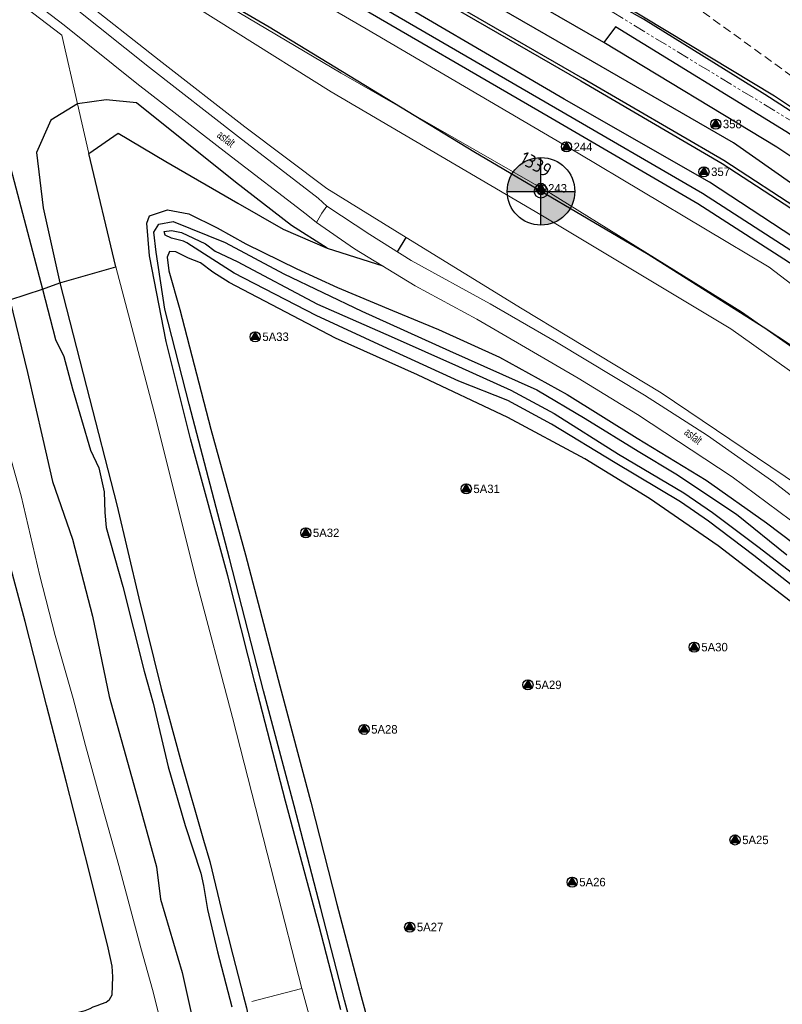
# Model space of a CAD drawing. Header units: metres. Extents: x 62183 to 64287, y 386037 to 390061.
# Tile 17 of 38: x 62724 to 62837, y 387993 to 388138. Entities that reach past the tile are written whole.
import ezdxf
from ezdxf.enums import TextEntityAlignment as Align

# ---------------------------------------------------------------- set-up
doc = ezdxf.new("R2010")
doc.units = ezdxf.units.M
doc.linetypes.add('HIDDEN', pattern=[0.375, 0.25, -0.125])
doc.linetypes.add('PHANTOM2', pattern=[1.25, 0.625, -0.125, 0.125, -0.125, 0.125, -0.125])
doc.layers.get('0').update_dxf_attribs({"linetype": 'CONTINUOUS'})
for name, color, linetype in [('0 @ 0.5', 7, 'CONTINUOUS'), ('0 @ 1', 7, 'CONTINUOUS'), ('0 @ 5', 7, 'CONTINUOUS'), ('BS-BINNENKRUINLIJN-KPN', 253, 'CONTINUOUS'), ('BS-BINNENTEENLIJN-KPN', 253, 'CONTINUOUS'), ('BS-INSTEEK-SLOOT-KPN', 253, 'CONTINUOUS'), ('BS-SCHEIDINGSL-TALUDBEKL-NTZ', 253, 'CONTINUOUS'), ('BS-SCHEIDINGSLIJN-TALUDBEKL', 253, 'CONTINUOUS'), ('BS-VLAKAFSLUITING', 253, 'CONTINUOUS'), ('BS-WATERLIJN-KPN', 253, 'CONTINUOUS')]:
    doc.layers.add(name, color=color, linetype=linetype)
for name, color, linetype, lineweight in [('BS-Boorpunten', 253, 'CONTINUOUS', 25), ('BS-Boorpuntnummer', 253, 'CONTINUOUS', 25), ('BS-Dijkpaal', 2, 'CONTINUOUS', 25), ('BS-Dijkpaalnr', 6, 'CONTINUOUS', 25), ('BS-KANT-KREUKELBERM', 35, 'PHANTOM2', 0), ('BS-KANT-VERHARDING', 253, 'CONTINUOUS', 0), ('BS-KRUINLIJN', 253, 'CONTINUOUS', 0), ('BS-OVERIGE-TEKSTEN', 253, 'CONTINUOUS', 0), ('BS-RASTER', 253, 'RASTER', 0), ('BS-TEENLIJN', 11, 'CONTINUOUS', 0), ('BS-TUSSENBERM', 253, 'CONTINUOUS', 0), ('BS-ZANDLIJN', 2, 'HIDDEN', 20)]:
    doc.layers.add(name, color=color, linetype=linetype, lineweight=lineweight)
doc.layers.add('THEORETISCHE_NULLIJN', color=125, linetype='CONTINUOUS', plot=False)
doc.styles.add('ISO', font='isocp.shx', dxfattribs={"height": 2.5})
doc.linetypes.add('RASTER', pattern='A,3,-2,[200,RASTER,S=0.75,R=0,X=0,Y=0],-2,3', length=10)

# ---------------------------------------------------------------- blocks, each defined once
blk = doc.blocks.new('dijkpaal')
at = {"layer": 'BS-Dijkpaal'}
h = blk.add_hatch(color=256, dxfattribs=at)
h.paths.add_polyline_path([(0, 0), (0, 1, 0.414214), (-1, 0)])
h.paths.add_polyline_path([(1, 0), (0, 0), (0, -1, 0.414214)])
for p, q in [((0, -1), (0, 1)), ((-1, 0), (1, 0))]:
    blk.add_line(p, q, dxfattribs=at)
blk.add_circle((0, 0), 1, dxfattribs=at)
blk = doc.blocks.new('*U721')
at = {"layer": '0 @ 0.5', "xscale": 0.5, "yscale": 0.5, "zscale": 0.5}
blk.add_blockref('dijkpaal', (62801.194, 388112.99), dxfattribs=at)
at = {"layer": '0 @ 1'}
blk.add_blockref('dijkpaal', (62801.194, 388112.99), dxfattribs=at)
at = {"layer": '0 @ 5', "xscale": 5, "yscale": 5, "zscale": 5}
blk.add_blockref('dijkpaal', (62801.194, 388112.99), dxfattribs=at)
blk = doc.blocks.new('punt-boring')
at = {"layer": 'BS-Boorpunten'}
h = blk.add_hatch(color=8, dxfattribs=at)
h.dxf.hatch_style = 1
h.paths.add_polyline_path([(0.01, 1), (-0.87, -0.49), (0.86, -0.51)])
h = blk.add_hatch(color=1, dxfattribs=at)
h.dxf.hatch_style = 1
h.paths.add_polyline_path([(0.01, 1), (-0.87, -0.49), (0.86, -0.51)])
at = {"layer": 'BS-Boorpunten', "color": 8}
blk.add_lwpolyline([(0.01, 1), (-0.87, -0.49), (0.86, -0.51)], close=True, dxfattribs=at)
at = {"layer": 'BS-Boorpunten', "color": 1}
blk.add_lwpolyline([(0.01, 1), (-0.87, -0.49), (0.86, -0.51)], close=True, dxfattribs=at)
at = {"layer": 'BS-Boorpunten', "color": 8}
blk.add_circle((0, 0), 1, dxfattribs=at)
at = {"layer": 'BS-Boorpunten', "color": 1}
blk.add_circle((0, 0), 1, dxfattribs=at)
blk = doc.blocks.new('*U346', base_point=(62801.188, 388113.436))
at = {"layer": 'BS-Boorpunten', "xscale": 1.499999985, "yscale": 1.499999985, "zscale": 1.499999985}
blk.add_blockref('punt-boring', (62801.188, 388113.436), dxfattribs=at)
at = {"layer": 'BS-Boorpuntnummer', "linetype": 'ByBlock', "insert": (62803.308, 388113.436), "char_height": 2.5, "attachment_point": 4}
blk.add_mtext('243', dxfattribs=at)
blk = doc.blocks.new('*U347', base_point=(62804.958, 388119.571))
at = {"layer": 'BS-Boorpunten', "xscale": 1.499999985, "yscale": 1.499999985, "zscale": 1.499999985}
blk.add_blockref('punt-boring', (62804.958, 388119.571), dxfattribs=at)
at = {"layer": 'BS-Boorpuntnummer', "linetype": 'ByBlock', "insert": (62807.078, 388119.571), "char_height": 2.5, "attachment_point": 4}
blk.add_mtext('244', dxfattribs=at)
blk = doc.blocks.new('*U551', base_point=(62825.293, 388115.875))
at = {"layer": 'BS-Boorpunten', "xscale": 1.499999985, "yscale": 1.499999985, "zscale": 1.499999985}
blk.add_blockref('punt-boring', (62825.293, 388115.875), dxfattribs=at)
at = {"layer": 'BS-Boorpuntnummer', "linetype": 'ByBlock', "insert": (62827.413, 388115.875), "char_height": 2.5, "attachment_point": 4}
blk.add_mtext('357', dxfattribs=at)
blk = doc.blocks.new('*U552', base_point=(62827.036, 388122.941))
at = {"layer": 'BS-Boorpunten', "xscale": 1.499999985, "yscale": 1.499999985, "zscale": 1.499999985}
blk.add_blockref('punt-boring', (62827.036, 388122.941), dxfattribs=at)
at = {"layer": 'BS-Boorpuntnummer', "linetype": 'ByBlock', "insert": (62829.156, 388122.941), "char_height": 2.5, "attachment_point": 4}
blk.add_mtext('358', dxfattribs=at)
blk = doc.blocks.new('*U626', base_point=(62829.884, 388017.018))
at = {"layer": 'BS-Boorpunten', "xscale": 1.499999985, "yscale": 1.499999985, "zscale": 1.499999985}
blk.add_blockref('punt-boring', (62829.884, 388017.018), dxfattribs=at)
at = {"layer": 'BS-Boorpuntnummer', "linetype": 'ByBlock', "insert": (62832.004, 388017.018), "char_height": 2.5, "attachment_point": 4}
blk.add_mtext('5A25', dxfattribs=at)
blk = doc.blocks.new('*U627', base_point=(62805.799, 388010.775))
at = {"layer": 'BS-Boorpunten', "xscale": 1.499999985, "yscale": 1.499999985, "zscale": 1.499999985}
blk.add_blockref('punt-boring', (62805.799, 388010.775), dxfattribs=at)
at = {"layer": 'BS-Boorpuntnummer', "linetype": 'ByBlock', "insert": (62807.919, 388010.775), "char_height": 2.5, "attachment_point": 4}
blk.add_mtext('5A26', dxfattribs=at)
blk = doc.blocks.new('*U628', base_point=(62781.783, 388004.126))
at = {"layer": 'BS-Boorpunten', "xscale": 1.499999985, "yscale": 1.499999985, "zscale": 1.499999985}
blk.add_blockref('punt-boring', (62781.783, 388004.126), dxfattribs=at)
at = {"layer": 'BS-Boorpuntnummer', "linetype": 'ByBlock', "insert": (62783.903, 388004.126), "char_height": 2.5, "attachment_point": 4}
blk.add_mtext('5A27', dxfattribs=at)
blk = doc.blocks.new('*U629', base_point=(62775.029, 388033.376))
at = {"layer": 'BS-Boorpunten', "xscale": 1.499999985, "yscale": 1.499999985, "zscale": 1.499999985}
blk.add_blockref('punt-boring', (62775.029, 388033.376), dxfattribs=at)
at = {"layer": 'BS-Boorpuntnummer', "linetype": 'ByBlock', "insert": (62777.149, 388033.376), "char_height": 2.5, "attachment_point": 4}
blk.add_mtext('5A28', dxfattribs=at)
blk = doc.blocks.new('*U630', base_point=(62799.267, 388039.964))
at = {"layer": 'BS-Boorpunten', "xscale": 1.499999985, "yscale": 1.499999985, "zscale": 1.499999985}
blk.add_blockref('punt-boring', (62799.267, 388039.964), dxfattribs=at)
at = {"layer": 'BS-Boorpuntnummer', "linetype": 'ByBlock', "insert": (62801.387, 388039.964), "char_height": 2.5, "attachment_point": 4}
blk.add_mtext('5A29', dxfattribs=at)
blk = doc.blocks.new('*U631', base_point=(62823.848, 388045.542))
at = {"layer": 'BS-Boorpunten', "xscale": 1.499999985, "yscale": 1.499999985, "zscale": 1.499999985}
blk.add_blockref('punt-boring', (62823.848, 388045.542), dxfattribs=at)
at = {"layer": 'BS-Boorpuntnummer', "linetype": 'ByBlock', "insert": (62825.968, 388045.542), "char_height": 2.5, "attachment_point": 4}
blk.add_mtext('5A30', dxfattribs=at)
blk = doc.blocks.new('*U632', base_point=(62790.145, 388068.961))
at = {"layer": 'BS-Boorpunten', "xscale": 1.499999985, "yscale": 1.499999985, "zscale": 1.499999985}
blk.add_blockref('punt-boring', (62790.145, 388068.961), dxfattribs=at)
at = {"layer": 'BS-Boorpuntnummer', "linetype": 'ByBlock', "insert": (62792.265, 388068.961), "char_height": 2.5, "attachment_point": 4}
blk.add_mtext('5A31', dxfattribs=at)
blk = doc.blocks.new('*U633', base_point=(62766.414, 388062.455))
at = {"layer": 'BS-Boorpunten', "xscale": 1.499999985, "yscale": 1.499999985, "zscale": 1.499999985}
blk.add_blockref('punt-boring', (62766.414, 388062.455), dxfattribs=at)
at = {"layer": 'BS-Boorpuntnummer', "linetype": 'ByBlock', "insert": (62768.534, 388062.455), "char_height": 2.5, "attachment_point": 4}
blk.add_mtext('5A32', dxfattribs=at)
blk = doc.blocks.new('*U634', base_point=(62758.939, 388091.468))
at = {"layer": 'BS-Boorpunten', "xscale": 1.499999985, "yscale": 1.499999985, "zscale": 1.499999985}
blk.add_blockref('punt-boring', (62758.939, 388091.468), dxfattribs=at)
at = {"layer": 'BS-Boorpuntnummer', "linetype": 'ByBlock', "insert": (62761.059, 388091.468), "char_height": 2.5, "attachment_point": 4}
blk.add_mtext('5A33', dxfattribs=at)
blk = doc.blocks.new('A$C58CE76E8')
at = {"layer": 'BS-Boorpunten', "xscale": 0.5, "yscale": 0.5, "zscale": 0.5}
for name, p in [('*U552', (62827.036, 388122.941)), ('*U347', (62804.958, 388119.571)), ('*U551', (62825.293, 388115.875)), ('*U346', (62801.188, 388113.436)), ('*U634', (62758.939, 388091.468)), ('*U632', (62790.145, 388068.961)), ('*U633', (62766.414, 388062.455)), ('*U631', (62823.848, 388045.542)), ('*U630', (62799.267, 388039.964)), ('*U629', (62775.029, 388033.376)), ('*U626', (62829.884, 388017.018)), ('*U627', (62805.799, 388010.775)), ('*U628', (62781.783, 388004.126))]:
    blk.add_blockref(name, p, dxfattribs=at)
at = {"layer": 'BS-Boorpunten', "color": 253, "xscale": 0.5, "yscale": 0.5, "zscale": 0.5}
for name, p in [('*U552', (62827.036, 388122.941)), ('*U552', (62827.036, 388122.941)), ('*U552', (62827.036, 388122.941)), ('*U347', (62804.958, 388119.571)), ('*U347', (62804.958, 388119.571)), ('*U347', (62804.958, 388119.571)), ('*U551', (62825.293, 388115.875)), ('*U551', (62825.293, 388115.875)), ('*U551', (62825.293, 388115.875)), ('*U346', (62801.188, 388113.436)), ('*U346', (62801.188, 388113.436)), ('*U346', (62801.188, 388113.436)), ('*U634', (62758.939, 388091.468)), ('*U634', (62758.939, 388091.468)), ('*U634', (62758.939, 388091.468)), ('*U632', (62790.145, 388068.961)), ('*U632', (62790.145, 388068.961)), ('*U632', (62790.145, 388068.961)), ('*U633', (62766.414, 388062.455)), ('*U633', (62766.414, 388062.455)), ('*U633', (62766.414, 388062.455)), ('*U631', (62823.848, 388045.542)), ('*U631', (62823.848, 388045.542)), ('*U631', (62823.848, 388045.542)), ('*U630', (62799.267, 388039.964)), ('*U630', (62799.267, 388039.964)), ('*U630', (62799.267, 388039.964)), ('*U629', (62775.029, 388033.376)), ('*U629', (62775.029, 388033.376)), ('*U629', (62775.029, 388033.376)), ('*U626', (62829.884, 388017.018)), ('*U626', (62829.884, 388017.018)), ('*U626', (62829.884, 388017.018)), ('*U627', (62805.799, 388010.775)), ('*U627', (62805.799, 388010.775)), ('*U627', (62805.799, 388010.775)), ('*U628', (62781.783, 388004.126)), ('*U628', (62781.783, 388004.126)), ('*U628', (62781.783, 388004.126))]:
    blk.add_blockref(name, p, dxfattribs=at)
at = {"layer": 'BS-Boorpuntnummer', "color": 8, "xscale": 0.7499999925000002, "yscale": 0.7499999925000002, "zscale": 0.7499999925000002}
for p in [(62827.036, 388122.941), (62804.958, 388119.571), (62825.293, 388115.875), (62801.188, 388113.436), (62758.939, 388091.468), (62790.145, 388068.961), (62766.414, 388062.455), (62823.848, 388045.542), (62799.267, 388039.964), (62775.029, 388033.376), (62829.884, 388017.018), (62805.799, 388010.775), (62781.783, 388004.126)]:
    blk.add_blockref('punt-boring', p, dxfattribs=at)
at = {"layer": 'BS-Boorpuntnummer', "color": 8, "char_height": 1.25, "attachment_point": 4}
for s, insert in [('358', (62828.096, 388122.941)), ('244', (62806.018, 388119.571)), ('357', (62826.353, 388115.875)), ('243', (62802.248, 388113.436)), ('5A33', (62759.999, 388091.468)), ('5A31', (62791.205, 388068.961)), ('5A32', (62767.474, 388062.455)), ('5A30', (62824.908, 388045.542)), ('5A29', (62800.327, 388039.964)), ('5A28', (62776.089, 388033.376)), ('5A25', (62830.944, 388017.018)), ('5A26', (62806.859, 388010.775)), ('5A27', (62782.843, 388004.126))]:
    blk.add_mtext(s, dxfattribs=dict(at, insert=insert))

msp = doc.modelspace()

# ---------------------------------------------------------------- linework, layer by layer
at = {"layer": 'BS-BINNENKRUINLIJN-KPN'}
for points in [[(62771.61, 387991.88), (62768.39, 388004.24), (62763.44, 388022.76), (62758.89, 388040.31), (62754.88, 388056.1), (62749.39, 388076.36), (62745.78, 388090.75), (62743.32, 388103.47), (62742.93, 388108.28), (62743.32, 388109.35), (62745.98, 388110.25), (62749.12, 388109.66), (62753.32, 388107.57), (62757.56, 388105.2), (62765.11, 388101.52), (62771.13, 388098.74), (62779.22, 388095.36), (62786.02, 388092.54), (62795.06, 388088.47), (62805.07, 388082.93), (62815.44, 388076.47), (62825.64, 388070.27), (62834.56, 388063.95), (62842.83, 388057.69)], [(62730.07, 388099.43), (62733.97, 388084.07), (62738.46, 388066.59), (62741.73, 388052.78), (62745.03, 388039.45), (62747.98, 388028.53), (62751.29, 388016.98), (62752.25, 388013.82), (62754.19, 388005.58), (62755.65, 387999.98), (62757.23, 387993.88), (62757.66, 387992.2), (62758.09, 387989.93), (62759.08, 387984.74), (62760.32, 387980.59)], [(62727.51, 388098.52), (62729.43, 388091.09), (62730.63, 388088.53), (62731.91, 388083.76), (62734.59, 388074.7), (62735.83, 388072.09), (62736.61, 388068.51), (62736.69, 388065.45), (62736.89, 388063.23), (62739.38, 388054.54), (62742.5, 388041.98), (62743.83, 388037.26), (62746.07, 388027.84), (62748.58, 388019.18), (62750.92, 388012.09), (62751.28, 388010.29), (62751.9, 388006.73), (62753.37, 388000.45), (62755.49, 387992.31)]]:
    msp.add_lwpolyline(points, dxfattribs=at)
at = {"layer": 'BS-BINNENTEENLIJN-KPN'}
msp.add_lwpolyline([(62722.67, 388096.95), (62725.29, 388086.17), (62727.54, 388076.33), (62728.98, 388070.07), (62731.9, 388061.51), (62734.89, 388050.14), (62737.36, 388038.27), (62741.24, 388024.27), (62744.34, 388013.06), (62744.94, 388008.28), (62748.12, 387997.4), (62749.62, 387990.77), (62752.62, 387979.54)], dxfattribs=at)
at = {"layer": 'BS-INSTEEK-SLOOT-KPN'}
for points in [[(62774.99, 387982.61), (62772.16, 387993.31), (62768.63, 388006.89), (62764.69, 388022.05), (62760.16, 388039.1), (62755.16, 388058.65), (62749.16, 388081.5), (62745.55, 388095.55), (62744.27, 388103.98), (62743.93, 388106.95), (62744.67, 388108.15), (62746.81, 388108.54), (62754.5, 388105.42), (62763.18, 388100.78), (62774.71, 388095.24), (62787.68, 388089.38), (62800.59, 388083.61), (62807.75, 388079.4), (62815.54, 388074.54), (62821.15, 388071.19), (62830.12, 388065.2), (62837.56, 388059.2)], [(62839.97, 388050.87), (62827.39, 388060.55), (62817.25, 388067.55), (62807.69, 388073.4), (62796.29, 388079.54), (62782.95, 388085.82), (62770.83, 388091.27), (62755.07, 388099.52), (62752.68, 388101.05), (62750.85, 388102.43), (62749.07, 388103.1), (62747.2, 388104.02), (62746.27, 388104.08), (62745.92, 388103.26), (62746.16, 388101.23), (62747.79, 388095.51), (62752.39, 388077.8), (62757.48, 388059.23), (62762.57, 388039.8), (62767.17, 388022.6), (62770.99, 388007.5), (62774.61, 387993.88), (62777.58, 387982.96)], [(62721, 387989.09), (62727.09, 387990.1), (62731.48, 387991.17), (62733.77, 387991.77), (62734.51, 387992.1), (62734.98, 387992.31), (62735.55, 387992.53), (62736.2, 387992.77), (62736.88, 387993.01), (62737.4, 387993.41), (62737.77, 387994.1), (62737.9, 387996.77), (62737.78, 387998.36), (62737.22, 388001.08), (62734.39, 388012.39), (62730.98, 388025.73), (62728.09, 388036.98), (62724.94, 388049.32), (62721.38, 388062.63)]]:
    msp.add_lwpolyline(points, dxfattribs=at)
at = {"layer": 'BS-KANT-KREUKELBERM', "ltscale": 3}
msp.add_lwpolyline([(63128.76, 387777.83), (63115.67, 387798.44), (63105.13, 387814.54), (63095.83, 387828.65), (63075.5, 387850.9), (63069.14, 387861), (63056.97, 387880.3), (63039.39, 387905.91), (63021.08, 387934.58), (63004.2, 387959.86), (62987.11, 387987.33), (62977.58, 388003.19), (62965.27, 388019.68), (62958.9, 388025.91), (62939.38, 388044.45), (62917.61, 388062.07), (62897.44, 388079.06), (62880.66, 388092.92), (62862.19, 388106.32), (62838.97, 388122.96), (62807.1, 388142.35)], dxfattribs=at)
at = {"layer": 'BS-KANT-VERHARDING'}
for points in [[(62675.25, 388224.38), (62676.8, 388218.16), (62678.63, 388212.01), (62682.04, 388202.54), (62688.15, 388189.21), (62693.72, 388179.58), (62701.68, 388168.79), (62712.11, 388156.89), (62717.71, 388151.39), (62726.02, 388145.01), (62732.13, 388140.22), (62743.31, 388131.3), (62756.48, 388121.04), (62768.23, 388112), (62769.51, 388110.81)], [(62767.99, 388108.37), (62766.45, 388109.62), (62754.81, 388118.59), (62741.44, 388128.97), (62730.67, 388137.6), (62724.69, 388142.21), (62715.52, 388149.81), (62709.92, 388154.86), (62699.26, 388167.02), (62691.43, 388178.02), (62685.63, 388188.2), (62679.53, 388201.34), (62675.95, 388211.1), (62674.1, 388217.36), (62672.5, 388223.55)]]:
    msp.add_lwpolyline(points, dxfattribs=at)
msp.add_polyline3d([(62839.81, 388063.03, 1.63), (62829.47, 388070.74, 1.62), (62815.47, 388079.98, 1.63), (62806.71, 388085.37, 1.64), (62791.7, 388094.06, 1.64), (62782.58, 388099.02, 1.63), (62773.62, 388104.5, 1.66), (62767.99, 388108.37, 1.78), (62768.81, 388109.76, 1.77), (62769.51, 388110.81, 1.78), (62775.87, 388106.59, 1.66), (62782.01, 388102.78, 1.67), (62793.67, 388096.34, 1.7), (62803.48, 388090.69, 1.69), (62816.49, 388082.85, 1.69), (62825.82, 388076.84, 1.67), (62835.62, 388069.97, 1.67), (62845.03, 388062.67, 1.71)], dxfattribs=at)
at = {"layer": 'BS-KRUINLIJN'}
for points in [[(63087.49, 387778.11), (63070.43, 387804.36), (63052.72, 387831.46), (63037.74, 387853.5), (63034.26, 387858.54), (63016.56, 387884.84), (62997.76, 387913.31), (62980.85, 387938.83), (62963.01, 387965.72), (62948.53, 387988.51), (62938.56, 388001.6), (62922.37, 388017.51), (62897.17, 388039.6), (62876.74, 388056.64), (62853.44, 388075.49), (62829.25, 388092.67), (62801.18, 388109.51), (62770.17, 388127.7), (62741.9, 388145.53)], [(63090.36, 387779.49), (63072.94, 387805.56), (63054.76, 387833.07), (63040.11, 387855.19), (63019.1, 387886.86), (63000.59, 387914.92), (62983.29, 387940.6), (62981.93, 387942.86), (62965.79, 387967.4), (62951.13, 387989.59), (62940.68, 388003.54), (62924.68, 388019.41), (62898.91, 388041.86), (62879.36, 388058.81), (62855.43, 388077.89), (62830.85, 388095.15), (62802.63, 388112.65), (62771.63, 388130.47), (62744.3, 388146.77)]]:
    msp.add_lwpolyline(points, dxfattribs=at)
at = {"layer": 'BS-RASTER', "flags": 128}
for points in [[(62818.11, 387798.9), (62817.12, 387803.4), (62813.83, 387815.45), (62809.5, 387831.32), (62804.1, 387851.72), (62797.86, 387875.37), (62795.85, 387882.87), (62791.6, 387898.91), (62787.58, 387914.33), (62780.63, 387940.34), (62775.33, 387959.72), (62769.43, 387981.85), (62765.82, 387995.03), (62761.83, 388010.64), (62755.57, 388035.15), (62750.2, 388055.48), (62744.22, 388079.37), (62738.35, 388101.83), (62734.3, 388118.58), (62734.32, 388118.58), (62732.67, 388125.93), (62730.34, 388136.09), (62723.94, 388141), (62714.1, 388148.58), (62708.79, 388153.61), (62697.92, 388166.15), (62690.92, 388176.2), (62684.05, 388187.47), (62678.01, 388200.83), (62674.55, 388210.83), (62671.92, 388220.28)], [(62792.89, 387809.78), (62791.71, 387814.44), (62789.99, 387821.15), (62786.89, 387832.51), (62783.52, 387844.24), (62779.25, 387859.7), (62774.72, 387876.55), (62769.09, 387898.93), (62764.25, 387917.78), (62759.54, 387935.76), (62755.19, 387952.07), (62752.2, 387963.54), (62747.93, 387978.9), (62746.29, 387985.04), (62745.12, 387989.41), (62743.73, 387994.89), (62742.03, 388001.08), (62738.76, 388013.22), (62736.42, 388021.66), (62733.85, 388031), (62732.01, 388037.94), (62729.34, 388047.29), (62727.07, 388056.09), (62724.32, 388067.92), (62721.83, 388076.98), (62718.32, 388090.41), (62715.7, 388100.13), (62713.12, 388109.71), (62711.35, 388117.37), (62709.42, 388124.53), (62707.95, 388127.66), (62706.03, 388131.6), (62703.97, 388134.56), (62699.5, 388140.89), (62692.67, 388150.19), (62688.43, 388156.06), (62683.79, 388163.16), (62679.63, 388170.02), (62677.49, 388175.01), (62675.59, 388179.95), (62673.97, 388184.99), (62672.12, 388192.85), (62670.64, 388200.03), (62669.4, 388207.2), (62668.78, 388213.59), (62667.75, 388219.62)], [(62758.44, 387993.1), (62765.82, 387995.03)]]:
    msp.add_lwpolyline(points, dxfattribs=at)
at = {"layer": 'BS-SCHEIDINGSL-TALUDBEKL-NTZ'}
msp.add_lwpolyline([(62874.11, 388099.42), (62861.25, 388109.03), (62848.72, 388117.99), (62834.28, 388127.34), (62816.33, 388138.49), (62780.58, 388158.48), (62750.42, 388175.81), (62750.44, 388175.83), (62751.73, 388177.81), (62749.05, 388179.34), (62738.77, 388186.47), (62730.88, 388197.57), (62726.99, 388207.18), (62724.37, 388206.54)], dxfattribs=at)
at = {"layer": 'BS-SCHEIDINGSLIJN-TALUDBEKL'}
for points in [[(62722.67, 388096.95), (62720.14, 388105.38), (62716.05, 388120.15), (62711.22, 388131.81), (62702.9, 388144.82), (62694.92, 388154.07), (62687.98, 388164.79), (62680.09, 388180.4), (62675.13, 388195.34), (62672.53, 388210.79), (62671.92, 388220.28), (62673.6, 388210.94), (62677.51, 388199.45), (62683.62, 388186.38), (62691.13, 388173.2), (62699.82, 388161.47), (62709.26, 388150.79), (62715.02, 388142.95), (62718.3, 388133.5), (62722.33, 388118.2), (62727.51, 388098.52)], [(62748.75, 388163.25), (62752.64, 388160.97), (62774.67, 388148.09), (62807.1, 388129.36), (62828, 388117.13), (62851.54, 388101.75), (62872.76, 388085.03), (62884.84, 388075.5), (62884.43, 388074.89), (62882.87, 388073.1), (62872.06, 388081.91), (62849.32, 388099.12), (62826.12, 388114.33), (62804.6, 388126.62), (62772.93, 388145.23), (62747.13, 388160.39), (62742.02, 388163.32)], [(63072.56, 387845.88), (63071.4, 387847.25), (63052.08, 387877.11), (63033.36, 387904.9), (63016.79, 387930.27), (63002.19, 387952.38), (62998.55, 387957.89), (62981.72, 387983.21), (62967.4, 388004.72), (62962.82, 388011.68), (62961.45, 388013.76), (62953.57, 388022.29), (62937.3, 388037.81), (62912.7, 388059.77), (62907.14, 388064.42), (62893.49, 388075.84), (62874.18, 388091.41), (62874.59, 388092.08), (62856.34, 388105.99), (62836.07, 388119.52), (62810.51, 388135.01), (62777.8, 388153.84)], [(63117, 387781.84), (63104.67, 387800.74), (63088.36, 387825.28), (63086.27, 387827.45), (63074.91, 387839.21), (63070.64, 387844.89), (63067.69, 387848.81), (63049.75, 387875.45), (63031.07, 387903.93), (63014.7, 387928.44), (62995.85, 387956.57), (62979.3, 387981.76), (62968.22, 387998.13), (62958.02, 388013.19), (62951.41, 388020.41), (62935.38, 388035.61), (62910.47, 388057.82), (62886.8, 388077.56), (62874.24, 388087.63), (62853.12, 388103.71), (62829.65, 388120.19), (62808.82, 388132.22), (62776.17, 388151.02)], [(62949.45, 388019.14), (62933.68, 388033.86), (62908.58, 388055.87), (62887.13, 388073.62), (62886.67, 388073.97), (62885.17, 388075.9), (62872.97, 388085.44), (62851.77, 388102.17), (62828.24, 388117.55), (62807.36, 388129.7), (62774.8, 388148.54)], [(63107.49, 387782.51), (63097.66, 387797.25), (63086.59, 387813.84), (63078.56, 387823.85), (63069.9, 387832.84), (63063.64, 387840.47), (63049.83, 387861.99), (63028.63, 387893.16), (63010.35, 387921.33), (62993.17, 387947.25), (62975.52, 387974.18), (62959.22, 387998.47), (62952.43, 388007.97), (62945.91, 388015.59), (62929.99, 388030.37), (62905.22, 388052.21), (62881.63, 388071.57), (62870.74, 388080.06), (62846.08, 388099.11), (62825.06, 388112.68), (62803.33, 388125.32), (62771.87, 388143.61)], [(63072.21, 387853.45), (63071.06, 387854.82), (63051.74, 387884.68), (63033.01, 387912.47), (63016.45, 387937.84), (63001.85, 387959.95), (62998.21, 387965.46), (62981.38, 387990.78), (62967.06, 388012.29), (62962.47, 388019.25), (62961.11, 388021.33), (62953.23, 388029.86), (62936.96, 388045.38), (62912.36, 388067.33), (62906.79, 388071.99), (62893.14, 388083.41), (62873.84, 388098.98), (62874.25, 388099.65), (62855.99, 388113.56), (62835.73, 388127.09), (62810.16, 388142.58)], [(62771.33, 388142.14), (62802.26, 388124.12), (62824.4, 388111.2), (62845, 388097.94), (62869.76, 388078.89), (62883.89, 388067.75), (62903.85, 388051.25), (62929.11, 388029.09), (62944.93, 388014.36), (62951.56, 388006.9), (62958.04, 387997.61), (62973.96, 387973.48), (62991.89, 387946.56), (63009.1, 387920.63), (63027.72, 387892.56), (63048.55, 387861.07), (63062.82, 387839.74), (63068.84, 387831.93), (63077.88, 387823.03), (63085.62, 387813.21), (63096.84, 387796.56)], [(62856.34, 388105.99), (62857.05, 388107.66), (62857.36, 388108.67), (62837.38, 388121.84), (62812.23, 388137.31), (62810.51, 388135.01)], [(62738.35, 388101.83), (62734.32, 388118.58), (62738.69, 388121.59), (62745.74, 388117.39), (62756.36, 388111.23), (62763.09, 388107.4), (62769.6, 388104.6), (62764.32, 388107.96), (62756.03, 388114.37), (62741.39, 388126.08), (62736.92, 388126.53), (62732.67, 388125.93), (62728.74, 388123.51), (62726.61, 388118.72), (62727.56, 388110.55), (62730.07, 388099.43)]]:
    msp.add_lwpolyline(points, dxfattribs=at)
at = {"layer": 'BS-TEENLIJN'}
msp.add_lwpolyline([(62732.96, 388141.74), (62744.73, 388132.4), (62757.38, 388122.52), (62769.54, 388113.41), (62781.27, 388106.16), (62798.42, 388095.62), (62818.94, 388083.2), (62843.34, 388066.7), (62866.43, 388047.51), (62889.63, 388028.25), (62914.01, 388006.62), (62925.85, 387995.32), (62933.7, 387986.1), (62945.88, 387967.58), (62962.85, 387942.08), (62980.71, 387914.99), (62990.39, 387900.43), (63000.67, 387885.11), (63014.22, 387864.43), (63030.78, 387839.44), (63048.37, 387813.81), (63063.72, 387790.56)], dxfattribs=at)
at = {"layer": 'BS-TUSSENBERM'}
msp.add_lwpolyline([(63096.13, 387783.26), (63078.9, 387809.8), (63060.53, 387837.84), (63046.07, 387859.27), (63025.1, 387889.95), (63005.89, 387918.68), (62989.4, 387945.28), (62971.92, 387971), (62955.52, 387996.04), (62949.14, 388004.91), (62942.42, 388011.86), (62927.48, 388026.27), (62902.17, 388049.24), (62881.76, 388065.47), (62859.43, 388083.03), (62834.95, 388101.77), (62806.71, 388118.64), (62775.32, 388137.04), (62748.1, 388152.93)], dxfattribs=at)
at = {"layer": 'BS-VLAKAFSLUITING'}
for points in [[(62779.96, 388104.05), (62781.27, 388106.16)], [(62769.6, 388104.6), (62777.8, 388101.95)], [(62722.67, 388096.95), (62727.51, 388098.52), (62730.07, 388099.43), (62738.35, 388101.83)]]:
    msp.add_lwpolyline(points, dxfattribs=at)
at = {"layer": 'BS-WATERLIJN-KPN'}
for points in [[(62745.5, 388107.06), (62746.58, 388107.19), (62748.03, 388106.89), (62751.58, 388105.22), (62753.03, 388104.13), (62756.29, 388102.61), (62768.17, 388096.28), (62779.04, 388091.52), (62788.99, 388087.08), (62796.72, 388083.56), (62803.12, 388080.1), (62812.65, 388074.12), (62822.33, 388068.37), (62826.57, 388065.49), (62833.46, 388060.28), (62842.47, 388053.36), (62852.42, 388045.22), (62863.54, 388036.42), (62872.26, 388029.14), (62880.02, 388022.45), (62890.14, 388013.54), (62900.1, 388004.84), (62904.49, 388000.38)], [(62902.88, 388000.16), (62899.15, 388003.63), (62889.15, 388012.43), (62879.05, 388021.21), (62871.18, 388027.91), (62862.44, 388035), (62851.67, 388043.94), (62841.62, 388052.04), (62832.69, 388059.12), (62825.95, 388064.2), (62821.82, 388067.04), (62812.17, 388072.82), (62802.73, 388078.56), (62796.3, 388082.04), (62789.04, 388084.91), (62778.5, 388089.76), (62767.96, 388094.6), (62755.85, 388100.87), (62748.81, 388105.37), (62748.34, 388105.61), (62746.57, 388106.07), (62745.62, 388106.52), (62745.5, 388107.06)]]:
    msp.add_lwpolyline(points, dxfattribs=at)
at = {"layer": 'BS-ZANDLIJN', "ltscale": 5, "flags": 128}
msp.add_lwpolyline([(63499.08, 387299.63), (63500.1, 387306.8), (63500.27, 387307.99), (63492.93, 387317.11), (63485.31, 387320.31), (63475.04, 387320.46), (63462.1, 387310.5), (63453.76, 387302.52), (63440.93, 387303.78), (63439.29, 387311.75), (63425.01, 387338.69), (63416.67, 387354.76), (63402.28, 387380.84), (63385.28, 387406.49), (63374.18, 387421.66), (63362.49, 387439.23), (63353.78, 387446.19), (63334.9, 387474.97), (63319.09, 387498.52), (63302.14, 387523.17), (63290.16, 387543.28), (63284.12, 387557.03), (63269.4, 387580.68), (63253.34, 387604.89), (63262.31, 387614.97), (63262.18, 387620.97), (63256.2, 387625.51), (63237.06, 387626.56), (63224.06, 387644.56), (63216.36, 387654.02), (63197.93, 387680.66), (63184.85, 387699.77), (63185.17, 387703.51), (63161.21, 387737.38), (63146.38, 387762.17), (63132.37, 387780.02), (63135.45, 387789.41), (63133.35, 387803.78), (63124.99, 387813.96), (63116.28, 387808.33), (63105.35, 387823.92), (63110.55, 387828.03), (63104.78, 387835.02), (63099.89, 387831.82), (63092.83, 387846.72), (63082.81, 387855.9), (63064.07, 387885.9), (63046.82, 387909.75), (63026.5, 387938.73), (63021.75, 387950.76), (63011.69, 387964.23), (62993.29, 387992.34), (62976.78, 388012.96), (62963.96, 388032.4), (62944.94, 388049.53), (62923.13, 388068.32), (62903.35, 388085.18), (62886.25, 388099.87), (62867.92, 388115.3), (62842.43, 388127.04), (62811.69, 388149.25), (62781.94, 388164.96), (62758.96, 388179.44), (62753.68, 388189.75), (62734.43, 388203.05), (62722.76, 388228.37), (62716.48, 388251.68), (62715.49, 388256.83), (62721.04, 388258.28), (62723.79, 388262.51), (62722.96, 388267.45), (62728.46, 388268.46), (62735.89, 388270.43), (62739.09, 388277.71), (62738.04, 388284.96), (62721.63, 388286.09), (62706.72, 388286.62), (62702.37, 388293.45), (62701.43, 388303.08), (62698.17, 388319.03), (62691.06, 388347.29), (62690.84, 388357.66), (62692.49, 388361.28), (62702.86, 388363.85), (62714.73, 388369.8), (62715.6, 388375.47), (62713.66, 388378.99), (62691.75, 388380.24), (62678.34, 388377.27), (62678.69, 388386.99), (62673.97, 388406.28), (62665, 388441.7), (62657.91, 388475.31), (62648.33, 388509.34), (62640.08, 388538.69), (62631.17, 388573.95), (62632.11, 388584), (62630.94, 388588.92), (62626.55, 388594.17), (62623.28, 388606.17), (62616.39, 388632.84), (62609.21, 388662.02), (62603.99, 388666.66)], dxfattribs=at)
at = {"layer": 'THEORETISCHE_NULLIJN'}
msp.add_lwpolyline([(62948.72, 387992.78), (62946.17, 387996.22), (62943.32, 388000), (62942.78, 388000.73), (62938.98, 388005.23), (62935.07, 388009.5), (62928.5, 388015.97), (62921.59, 388022.56), (62908.95, 388033.77), (62894.77, 388045.69), (62886.43, 388052.75), (62877.26, 388060.23), (62871.4, 388065.09), (62864.71, 388070.42), (62858.04, 388075.74), (62851.04, 388080.95), (62842.73, 388087.17), (62834.03, 388092.87), (62817.04, 388103.63), (62791.27, 388118.85), (62760.99, 388137.3), (62741.35, 388148.78)], dxfattribs=at)

# ---------------------------------------------------------------- block references
msp.add_blockref('*U721', (0, 0))
at = {"layer": 'BS-Boorpunten', "color": 253}
msp.add_blockref('A$C58CE76E8', (0, 0), dxfattribs=at)

# ---------------------------------------------------------------- texts
at = {"layer": 'BS-Dijkpaalnr', "style": 'ISO'}
msp.add_text('1339', height=2, rotation=331.6214, dxfattribs=at).set_placement((62797.88, 388117.25))
at = {"layer": 'BS-OVERIGE-TEKSTEN', "width": 0.68}
for p in [(62754.65, 388120.78), (62823.73, 388076.79)]:
    msp.add_text('asfalt', height=1.25, rotation=322.3962, dxfattribs=at).set_placement(p, align=Align.MIDDLE)

doc.saveas('drawing.dxf')
